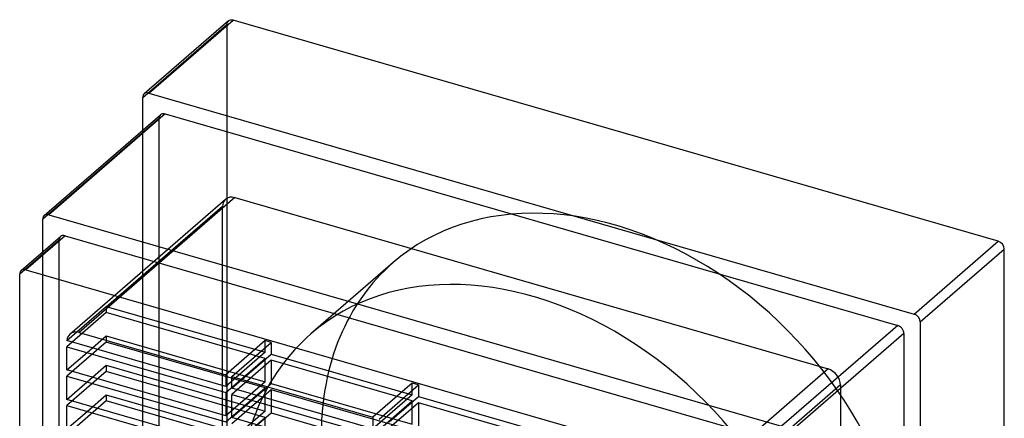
# Model space of a CAD drawing. Header units: millimetres. Extents: x -154 to 121, y -175 to 151.
# Tile 2 of 2: x -154 to 121, y 39 to 151. Entities that reach past the tile are written whole.
import ezdxf

# ---------------------------------------------------------------- set-up
doc = ezdxf.new("R2010")
doc.units = ezdxf.units.MM
doc.layers.add('MAIN-1', color=7, linetype='Continuous')
doc.layers.add('MAIN-2', color=7, linetype='Continuous')

msp = doc.modelspace()

# ---------------------------------------------------------------- linework, layer by layer
at = {"layer": 'MAIN-1'}
for p, q in [((-95.76, 150.17), (-119.26, 129.81)), ((-117.95, 130.03), (-94.45, 150.39)), ((119.45, 88.64), (-94.45, 150.39)), ((-117.95, 130.03), (95.95, 68.28)), ((-119.69, 119.65), (-119.69, 128.8)), ((-147.22, 95.81), (-114.72, 123.96)), ((-113.41, 124.18), (-145.91, 96.03)), ((-113.41, 124.18), (91.41, 65.05)), ((-147.64, 85.65), (-147.64, 94.8)), ((-145.91, 96.03), (58.91, 36.9)), ((-153.67, 80.42), (-142.67, 89.95)), ((-141.36, 90.17), (-152.36, 80.64)), ((-141.36, 90.17), (54.36, 33.67)), ((95.95, 68.28), (119.45, 88.64)), ((97.69, 66.05), (121.19, 86.4)), ((121.19, -127.5), (121.19, 86.4)), ((-152.36, 80.64), (43.36, 24.14)), ((-154.09, -116.31), (-154.09, 79.41)), ((91.41, 65.05), (58.91, 36.9)), ((97.69, 66.05), (97.69, -147.86)), ((-140.88, 60.88), (-138.13, 63.26)), ((-96.5, 48.07), (-140.88, 60.88)), ((-137.42, 63.13), (-96.5, 51.31)), ((93.14, 62.82), (60.64, 34.67)), ((93.14, 62.82), (93.14, -142)), ((-140.89, 52.65), (-140.89, 59.15)), ((-140.89, 59.15), (-96.5, 46.33)), ((-140.89, 52.65), (-135.26, 57.52)), ((-96.5, 39.84), (-140.89, 52.65)), ((-140.89, 44.42), (-140.89, 50.92)), ((-140.89, 50.92), (-96.5, 38.11)), ((-96.5, 51.31), (-96.5, 48.07)), ((-94.77, 47.57), (-94.77, 50.81)), ((-94.77, 50.81), (-55.37, 39.44)), ((-94.77, 47.57), (-91.96, 50)), ((-140.89, 44.42), (-135.26, 49.29)), ((-55.37, 36.19), (-94.77, 47.57)), ((-96.5, 31.61), (-140.89, 44.42)), ((-96.5, 46.33), (-96.5, 39.84)), ((-94.77, 39.34), (-94.77, 45.83)), ((-94.77, 45.83), (-55.37, 34.46)), ((-94.77, 39.34), (-89.15, 44.21)), ((-140.89, 36.2), (-140.89, 42.69)), ((-140.89, 42.69), (-96.5, 29.88)), ((-140.89, 36.2), (-135.26, 41.07)), ((-55.37, 27.96), (-94.77, 39.34)), ((-55.37, 39.44), (-55.37, 36.19))]:
    msp.add_line(p, q, dxfattribs=at)
for centre, major_axis, start_param, end_param in [((-94.45, 148.65), (-1.31, 1.51), -0.857072, 0.000079), ((-117.95, 128.3), (-1.31, 1.51), 0.000079, 0.713724), ((-117.95, 128.3), (-1.31, 1.51), -0.857072, 0.000079), ((-113.41, 122.44), (1.31, -1.51), 2.284521, 3.141672), ((-145.91, 94.3), (1.31, -1.51), -3.141514, -2.427868), ((-145.91, 94.3), (1.31, -1.51), 2.284521, 3.141672), ((-141.36, 88.44), (1.31, -1.51), 2.284521, 3.141672), ((119.45, 86.9), (-1.31, 1.51), -2.427868, -0.857072), ((-152.36, 78.91), (1.31, -1.51), -3.141514, -2.427868), ((-152.36, 78.91), (1.31, -1.51), 2.284521, 3.141672), ((95.95, 66.55), (-1.31, 1.51), -2.427868, -0.857072), ((-137.42, 59.66), (2.62, -3.02), 2.284521, 3.141591), ((91.41, 63.32), (1.31, -1.51), 0.713724, 2.284521), ((-137.42, 59.66), (2.62, -3.02), 3.141591, 3.792776)]:
    msp.add_ellipse(centre, major_axis=major_axis, ratio=0.75, start_param=start_param, end_param=end_param, dxfattribs=at)
at = {"layer": 'MAIN-2'}
for p, q in [((-119.69, 128.8), (-96.19, 149.15)), ((-96.19, 149.15), (-96.19, -64.75)), ((-115.14, 122.94), (-147.64, 94.8)), ((-115.14, -81.87), (-115.14, 122.94)), ((-119.69, -85.11), (-119.69, 119.65)), ((-140.04, 62.68), (-96.54, 100.36)), ((-93.92, 100.8), (-137.42, 63.13)), ((-93.92, 100.8), (71.92, 52.92)), ((-97.39, 98.33), (-129.89, 70.19)), ((-97.39, -67.51), (-97.39, 98.33)), ((-143.09, 88.94), (-154.09, 79.41)), ((-143.09, -106.78), (-143.09, 88.94)), ((-147.64, -110.02), (-147.64, 85.65)), ((-49.69, 82.64), (-72.69, 62.72)), ((-138.13, 63.26), (-129.88, 70.4)), ((-129.89, 70.19), (-129.89, 68.67)), ((-129.88, 70.4), (-85.5, 57.59)), ((-129.89, 68.67), (-140.89, 59.15)), ((-85.5, 55.86), (-129.89, 68.67)), ((-135.26, 57.52), (-129.89, 62.18)), ((-129.89, 62.18), (-129.89, 60.44)), ((-129.89, 62.18), (-85.5, 49.36)), ((-85.5, 60.84), (-96.5, 51.31)), ((-85.5, 57.59), (-85.5, 60.84)), ((-83.77, 60.34), (-85.5, 60.84)), ((-129.89, 60.44), (-140.89, 50.92)), ((-85.5, 47.63), (-129.89, 60.44)), ((-94.77, 50.81), (-83.77, 60.34)), ((-83.77, 60.34), (-83.77, 57.09)), ((-85.5, 57.59), (-96.5, 48.07)), ((-96.5, 46.33), (-85.5, 55.86)), ((-83.77, 55.36), (-94.77, 45.83)), ((-91.96, 50), (-83.77, 57.09)), ((-85.5, 49.36), (-85.5, 55.86)), ((-83.77, 57.09), (-44.37, 45.72)), ((-44.37, 43.98), (-83.77, 55.36)), ((-83.77, 55.36), (-83.77, 48.86)), ((-135.26, 49.29), (-129.89, 53.95)), ((-129.89, 53.95), (-129.89, 52.22)), ((-129.89, 53.95), (-85.5, 41.14)), ((71.92, 52.92), (28.42, 15.25)), ((-129.89, 52.22), (-140.89, 42.69)), ((-85.5, 39.4), (-129.89, 52.22)), ((-85.5, 49.36), (-96.5, 39.84)), ((-96.5, 38.11), (-85.5, 47.63)), ((-83.77, 47.13), (-94.77, 37.61)), ((-89.15, 44.21), (-83.77, 48.86)), ((-85.5, 41.14), (-85.5, 47.63)), ((-83.77, 48.86), (-44.37, 37.49)), ((-44.37, 35.76), (-83.77, 47.13)), ((-83.77, 47.13), (-83.77, 40.64)), ((-44.37, 48.96), (-55.37, 39.44)), ((-53.63, 38.94), (-42.63, 48.46)), ((-44.37, 45.72), (-44.37, 48.96)), ((-42.63, 48.46), (-44.37, 48.96)), ((-42.63, 48.46), (-42.63, 45.22)), ((75.39, 48.46), (42.89, 20.31)), ((75.39, 48.46), (75.39, -117.39)), ((-135.26, 41.07), (-129.89, 45.72)), ((-129.89, 45.72), (-129.89, 43.99)), ((-129.89, 45.72), (-85.5, 32.91)), ((-44.37, 45.72), (-55.37, 36.19)), ((-50.82, 38.13), (-42.63, 45.22)), ((-42.63, 45.22), (-3.23, 33.84)), ((-129.89, 43.99), (-140.89, 34.46)), ((-85.5, 31.18), (-129.89, 43.99)), ((-55.37, 34.46), (-44.37, 43.98)), ((-42.63, 43.48), (-53.63, 33.96)), ((-44.37, 37.49), (-44.37, 43.98)), ((-3.23, 32.11), (-42.63, 43.48)), ((-42.63, 43.48), (-42.63, 36.99)), ((-85.5, 41.14), (-96.5, 31.61)), ((-96.5, 29.88), (-85.5, 39.4)), ((-89.15, 35.98), (-83.77, 40.64)), ((-85.5, 32.91), (-85.5, 39.4)), ((-83.77, 40.64), (-44.37, 29.26))]:
    msp.add_line(p, q, dxfattribs=at)
for centre, major_axis, start_param, end_param in [((-94.45, 148.65), (-1.31, 1.51), 0.000079, 0.713724), ((-113.41, 122.44), (1.31, -1.51), -3.141514, -2.427868), ((12.5, 10.83), (-62.19, 71.81), -2.427868, 0), ((-93.92, 97.33), (-2.62, 3.02), 0.000079, 0.713724), ((-93.92, 97.33), (-2.62, 3.02), -0.857072, 0.000079), ((-141.36, 88.44), (1.31, -1.51), -3.141514, -2.427868), ((12.5, 10.83), (-62.19, 71.81), 0, 0.713724), ((-10.5, -9.09), (-62.19, 71.81), -2.427868, 0), ((-126.42, 69.19), (-2.62, 3.02), 0.651184, 0.713724), ((-10.5, -9.09), (-62.19, 71.81), 0, 0.713724), ((71.92, 49.46), (-2.62, 3.02), -2.427868, -0.857072)]:
    msp.add_ellipse(centre, major_axis=major_axis, ratio=0.75, start_param=start_param, end_param=end_param, dxfattribs=at)

doc.saveas('drawing.dxf')
